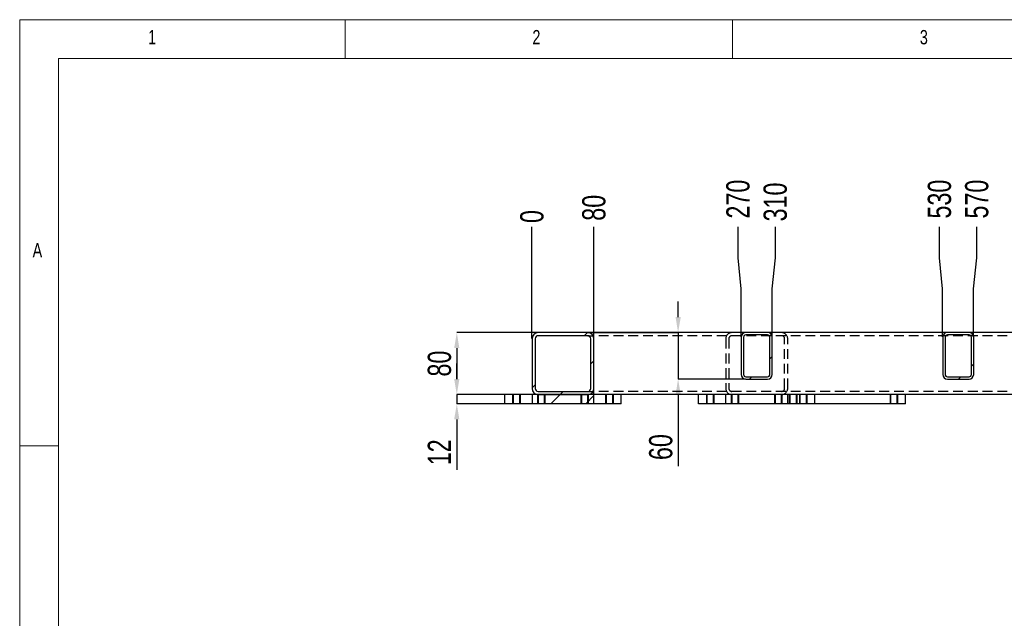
# Model space of a CAD drawing. Header units: millimetres. Extents: x 5 to 589, y 5 to 415.
# Tile 3 of 15: x 5 to 132, y 338 to 415. Entities that reach past the tile are written whole.
import ezdxf

# ---------------------------------------------------------------- set-up
doc = ezdxf.new("R2010")
doc.units = ezdxf.units.MM
doc.header["$PDSIZE"] = -1
doc.linetypes.add('HIDDEN', pattern=[1.905, 1.27, -0.635])
for name, color, linetype in [('COTES', 1, 'Continuous'), ('NOTES', 6, 'Continuous'), ('TRAIT-FINS', 9, 'Continuous'), ('TRAIT-TIRET', 2, 'HIDDEN')]:
    doc.layers.add(name, color=color, linetype=linetype)
doc.layers.add('TRAIT-FORT', color=4, linetype='Continuous', lineweight=25)
doc.styles.add('SLDTEXTSTYLE0', font='TXT', dxfattribs={"width": 0.75})
doc.dimstyles.new('SLDDIMSTYLE0', dxfattribs={"dimtxt": 3, "dimasz": 2, "dimexe": 0, "dimexo": 0.0625, "dimgap": 0.75, "dimtad": 1, "dimlfac": 10, "dimrnd": 1e-09, "dimzin": 12, "dimdsep": 46, "dimtxsty": 'SLDTEXTSTYLE0', "dimsah": 1, "dimcen": 0.09, "dimadec": 0, "dimazin": 3, "dimtfac": 1, "dimtofl": 0, "dimtmove": 0, "dimatfit": 3, "dimfxl": 1, "dimfrac": 2, "dimtolj": 1, "dimtzin": 12, "dimarcsym": 0})
doc.dimstyles.new('SLDDIMSTYLE1', dxfattribs={"dimtxt": 3, "dimasz": 0.333333, "dimexe": 0, "dimexo": 0.0625, "dimgap": 0.75, "dimtad": 0, "dimtih": 1, "dimtoh": 1, "dimdec": 0, "dimlfac": 10, "dimrnd": 1e-09, "dimdsep": 46, "dimtxsty": 'SLDTEXTSTYLE0', "dimblk1": 'ORIGIN', "dimblk2": 'ORIGIN', "dimsah": 1, "dimcen": 0.09, "dimadec": 0, "dimazin": 2, "dimtfac": 1, "dimtdec": 0, "dimtofl": 0, "dimtmove": 0, "dimatfit": 3, "dimldrblk": 'ORIGIN', "dimfxl": 1, "dimfrac": 2, "dimtolj": 1, "dimtzin": 12, "dimarcsym": 0})
doc.dimstyles.new('SLDDIMSTYLE2', dxfattribs={"dimtxt": 3, "dimasz": 2, "dimexe": 0, "dimexo": 0.0625, "dimgap": 0.75, "dimtad": 0, "dimtih": 1, "dimtoh": 1, "dimlfac": 10, "dimrnd": 1e-09, "dimzin": 12, "dimdsep": 46, "dimtxsty": 'SLDTEXTSTYLE0', "dimsah": 1, "dimcen": 0.09, "dimadec": 0, "dimazin": 3, "dimtfac": 1, "dimtofl": 0, "dimtmove": 0, "dimatfit": 3, "dimfxl": 1, "dimfrac": 2, "dimtolj": 1, "dimtzin": 12, "dimarcsym": 0})
doc.dimstyles.new('SLDDIMSTYLE3', dxfattribs={"dimtxt": 3, "dimasz": 2, "dimexe": 0, "dimexo": 0.0625, "dimgap": 0.75, "dimtad": 1, "dimlfac": 10, "dimrnd": 1e-09, "dimzin": 12, "dimdsep": 46, "dimtxsty": 'SLDTEXTSTYLE0', "dimsah": 1, "dimcen": 0.09, "dimadec": 0, "dimazin": 3, "dimtfac": 1, "dimtmove": 0, "dimatfit": 0, "dimfxl": 1, "dimfrac": 2, "dimtolj": 1, "dimtzin": 12, "dimarcsym": 0})
pattern_1 = [(45, (0, 0), (-13.4704, 13.4704), []), (45, (4.49, 2e-323), (-13.4704, 13.4704), []), (45, (8.98, 4e-323), (-13.4704, 13.4704), []), (45, (13.47, 6e-323), (-13.4704, 13.4704), [])]

# ---------------------------------------------------------------- blocks, each defined once
blk = doc.blocks.new('_D_14')
at = {"layer": 'COTES', "color": 0, "lineweight": -2, "transparency": 16777216}
blk.add_line((71.11, 373.87), (71.11, 388.28), dxfattribs=at)
at = {"layer": 'Defpoints', "color": 0, "transparency": 16777216}
for p in [(71.11, 388.28), (71.11, 373.81), (71.11, 373.81)]:
    blk.add_point(p, dxfattribs=at)
at = {"layer": 'COTES', "color": 0, "transparency": 16777216, "insert": (71.11, 389.59), "char_height": 3, "attachment_point": 5, "rotation": 90, "style": 'SLDTEXTSTYLE0'}
blk.add_mtext('\\A1;0', dxfattribs=at)
blk = doc.blocks.new('_Origin')
at = {"color": 0, "linetype": 'ByBlock', "lineweight": -2}
blk.add_line((0, 0), (-1, 0), dxfattribs=at)
blk.add_circle((0, 0), 0.5, dxfattribs=at)
blk = doc.blocks.new('_D_15')
at = {"layer": 'COTES', "color": 0, "lineweight": -2, "transparency": 16777216}
blk.add_line((79.11, 374.67), (79.11, 388.28), dxfattribs=at)
at = {"layer": 'Defpoints', "color": 0, "transparency": 16777216}
for p in [(79.11, 388.28), (71.11, 373.81), (79.11, 374.61)]:
    blk.add_point(p, dxfattribs=at)
at = {"layer": 'COTES', "color": 0, "transparency": 16777216, "insert": (79.11, 390.72), "char_height": 3, "attachment_point": 5, "rotation": 90, "style": 'SLDTEXTSTYLE0'}
blk.add_mtext('\\A1;80', dxfattribs=at)
blk = doc.blocks.new('_D_16')
at = {"layer": 'COTES', "color": 0, "lineweight": -2, "transparency": 16777216}
for p, q in [((97.71, 384.28), (97.71, 388.28)), ((98.11, 380.28), (97.71, 384.28)), ((98.11, 374.07), (98.11, 380.28))]:
    blk.add_line(p, q, dxfattribs=at)
at = {"layer": 'Defpoints', "color": 0, "transparency": 16777216}
for p in [(97.71, 388.28), (71.11, 373.81), (98.11, 374.01)]:
    blk.add_point(p, dxfattribs=at)
at = {"layer": 'COTES', "color": 0, "transparency": 16777216, "insert": (97.71, 391.84), "char_height": 3, "attachment_point": 5, "rotation": 90, "style": 'SLDTEXTSTYLE0'}
blk.add_mtext('\\A1;270', dxfattribs=at)
blk = doc.blocks.new('_D_17')
at = {"layer": 'COTES', "color": 0, "lineweight": -2, "transparency": 16777216}
for p, q in [((102.52, 384.28), (102.52, 388.28)), ((102.11, 380.28), (102.52, 384.28)), ((102.11, 374.07), (102.11, 380.28))]:
    blk.add_line(p, q, dxfattribs=at)
at = {"layer": 'Defpoints', "color": 0, "transparency": 16777216}
for p in [(102.52, 388.28), (71.11, 373.81), (102.11, 374.01)]:
    blk.add_point(p, dxfattribs=at)
at = {"layer": 'COTES', "color": 0, "transparency": 16777216, "insert": (102.52, 391.47), "char_height": 3, "attachment_point": 5, "rotation": 90, "style": 'SLDTEXTSTYLE0'}
blk.add_mtext('\\A1;310', dxfattribs=at)
blk = doc.blocks.new('_D_18')
at = {"layer": 'COTES', "color": 0, "lineweight": -2, "transparency": 16777216}
for p, q in [((123.71, 384.28), (123.71, 388.28)), ((124.11, 380.28), (123.71, 384.28)), ((124.11, 374.07), (124.11, 380.28))]:
    blk.add_line(p, q, dxfattribs=at)
at = {"layer": 'Defpoints', "color": 0, "transparency": 16777216}
for p in [(123.71, 388.28), (71.11, 373.81), (124.11, 374.01)]:
    blk.add_point(p, dxfattribs=at)
at = {"layer": 'COTES', "color": 0, "transparency": 16777216, "insert": (123.71, 391.84), "char_height": 3, "attachment_point": 5, "rotation": 90, "style": 'SLDTEXTSTYLE0'}
blk.add_mtext('\\A1;530', dxfattribs=at)
blk = doc.blocks.new('_D_19')
at = {"layer": 'COTES', "color": 0, "lineweight": -2, "transparency": 16777216}
for p, q in [((128.52, 384.28), (128.52, 388.28)), ((128.11, 380.28), (128.52, 384.28)), ((128.11, 374.07), (128.11, 380.28))]:
    blk.add_line(p, q, dxfattribs=at)
at = {"layer": 'Defpoints', "color": 0, "transparency": 16777216}
for p in [(128.52, 388.28), (71.11, 373.81), (128.11, 374.01)]:
    blk.add_point(p, dxfattribs=at)
at = {"layer": 'COTES', "color": 0, "transparency": 16777216, "insert": (128.52, 391.84), "char_height": 3, "attachment_point": 5, "rotation": 90, "style": 'SLDTEXTSTYLE0'}
blk.add_mtext('\\A1;570', dxfattribs=at)
blk = doc.blocks.new('_D_20')
at = {"layer": 'COTES', "color": 0, "lineweight": -2, "transparency": 16777216}
for p, q in [((149.71, 384.28), (149.71, 388.28)), ((150.11, 380.28), (149.71, 384.28)), ((150.11, 374.07), (150.11, 380.28))]:
    blk.add_line(p, q, dxfattribs=at)
at = {"layer": 'Defpoints', "color": 0, "transparency": 16777216}
for p in [(149.71, 388.28), (71.11, 373.81), (150.11, 374.01)]:
    blk.add_point(p, dxfattribs=at)
at = {"layer": 'COTES', "color": 0, "transparency": 16777216, "insert": (149.71, 391.84), "char_height": 3, "attachment_point": 5, "rotation": 90, "style": 'SLDTEXTSTYLE0'}
blk.add_mtext('\\A1;790', dxfattribs=at)
blk = doc.blocks.new('_D_21')
at = {"layer": 'COTES', "color": 0, "lineweight": -2, "transparency": 16777216}
for p, q in [((154.52, 384.28), (154.52, 388.28)), ((154.11, 380.28), (154.52, 384.28)), ((154.11, 374.07), (154.11, 380.28))]:
    blk.add_line(p, q, dxfattribs=at)
at = {"layer": 'Defpoints', "color": 0, "transparency": 16777216}
for p in [(154.52, 388.28), (71.11, 373.81), (154.11, 374.01)]:
    blk.add_point(p, dxfattribs=at)
at = {"layer": 'COTES', "color": 0, "transparency": 16777216, "insert": (154.52, 391.84), "char_height": 3, "attachment_point": 5, "rotation": 90, "style": 'SLDTEXTSTYLE0'}
blk.add_mtext('\\A1;830', dxfattribs=at)
blk = doc.blocks.new('_D_22')
at = {"layer": 'COTES', "color": 0, "lineweight": -2, "transparency": 16777216}
for p, q in [((175.71, 384.28), (175.71, 388.28)), ((176.11, 380.28), (175.71, 384.28)), ((176.11, 374.07), (176.11, 380.28))]:
    blk.add_line(p, q, dxfattribs=at)
at = {"layer": 'Defpoints', "color": 0, "transparency": 16777216}
for p in [(175.71, 388.28), (71.11, 373.81), (176.11, 374.01)]:
    blk.add_point(p, dxfattribs=at)
at = {"layer": 'COTES', "color": 0, "transparency": 16777216, "insert": (175.71, 392.41), "char_height": 3, "attachment_point": 5, "rotation": 90, "style": 'SLDTEXTSTYLE0'}
blk.add_mtext('\\A1;1050', dxfattribs=at)
blk = doc.blocks.new('_D_23')
at = {"layer": 'COTES', "color": 0, "lineweight": -2, "transparency": 16777216}
for p, q in [((180.52, 384.28), (180.52, 388.28)), ((180.11, 380.28), (180.52, 384.28)), ((180.11, 374.07), (180.11, 380.28))]:
    blk.add_line(p, q, dxfattribs=at)
at = {"layer": 'Defpoints', "color": 0, "transparency": 16777216}
for p in [(180.52, 388.28), (71.11, 373.81), (180.11, 374.01)]:
    blk.add_point(p, dxfattribs=at)
at = {"layer": 'COTES', "color": 0, "transparency": 16777216, "insert": (180.52, 392.41), "char_height": 3, "attachment_point": 5, "rotation": 90, "style": 'SLDTEXTSTYLE0'}
blk.add_mtext('\\A1;1090', dxfattribs=at)
blk = doc.blocks.new('_D_24')
at = {"layer": 'COTES', "color": 0, "lineweight": -2, "transparency": 16777216}
blk.add_line((199.11, 373.87), (199.11, 388.28), dxfattribs=at)
at = {"layer": 'Defpoints', "color": 0, "transparency": 16777216}
for p in [(199.11, 388.28), (71.11, 373.81), (199.11, 373.81)]:
    blk.add_point(p, dxfattribs=at)
at = {"layer": 'COTES', "color": 0, "transparency": 16777216, "insert": (199.11, 392.59), "char_height": 3, "attachment_point": 5, "rotation": 90, "style": 'SLDTEXTSTYLE0'}
blk.add_mtext('\\A1;1280', dxfattribs=at)
blk = doc.blocks.new('_D_25')
at = {"layer": 'COTES', "color": 0, "lineweight": -2, "transparency": 16777216}
blk.add_line((199.11, 374.67), (199.11, 388.28), dxfattribs=at)
at = {"layer": 'Defpoints', "color": 0, "transparency": 16777216}
for p in [(199.11, 388.28), (71.11, 373.81), (199.11, 374.61)]:
    blk.add_point(p, dxfattribs=at)
at = {"layer": 'COTES', "color": 0, "transparency": 16777216, "insert": (199.11, 392.59), "char_height": 3, "attachment_point": 5, "rotation": 90, "style": 'SLDTEXTSTYLE0'}
blk.add_mtext('\\A1;1280', dxfattribs=at)
blk = doc.blocks.new('_D_26')
at = {"layer": 'COTES', "color": 0, "lineweight": -2, "transparency": 16777216}
blk.add_line((207.11, 374.67), (207.11, 388.28), dxfattribs=at)
at = {"layer": 'Defpoints', "color": 0, "transparency": 16777216}
for p in [(207.11, 388.28), (71.11, 373.81), (207.11, 374.61)]:
    blk.add_point(p, dxfattribs=at)
at = {"layer": 'COTES', "color": 0, "transparency": 16777216, "insert": (207.11, 392.59), "char_height": 3, "attachment_point": 5, "rotation": 90, "style": 'SLDTEXTSTYLE0'}
blk.add_mtext('\\A1;1360', dxfattribs=at)
blk = doc.blocks.new('_D_27')
at = {"layer": 'COTES', "color": 0, "lineweight": -2, "transparency": 16777216}
for p, q in [((79.05, 374.61), (61.41, 374.61)), ((61.41, 372.61), (61.41, 368.61)), ((67.55, 366.61), (61.41, 366.61))]:
    blk.add_line(p, q, dxfattribs=at)
at = {"layer": 'COTES', "color": 0, "transparency": 16777216}
for points in [[(61.07, 372.61), (61.74, 372.61), (61.41, 374.61)], [(61.07, 368.61), (61.74, 368.61), (61.41, 366.61)]]:
    blk.add_solid(points, dxfattribs=at)
at = {"layer": 'Defpoints', "color": 0, "transparency": 16777216}
for p in [(79.11, 374.61), (61.41, 366.61), (67.61, 366.61)]:
    blk.add_point(p, dxfattribs=at)
at = {"layer": 'COTES', "color": 0, "transparency": 16777216, "insert": (57.66, 370.61), "char_height": 3, "attachment_point": 2, "rotation": 90, "style": 'SLDTEXTSTYLE0'}
blk.add_mtext('\\A1;80', dxfattribs=at)
blk = doc.blocks.new('_D_28')
at = {"layer": 'COTES', "color": 0, "lineweight": -2, "transparency": 16777216}
for p, q in [((61.41, 368.61), (61.41, 370.61)), ((67.55, 366.61), (61.41, 366.61)), ((61.41, 366.61), (61.41, 365.41)), ((67.55, 365.41), (61.41, 365.41)), ((61.41, 363.41), (61.41, 356.91))]:
    blk.add_line(p, q, dxfattribs=at)
at = {"layer": 'COTES', "color": 0, "transparency": 16777216}
for points in [[(61.07, 368.61), (61.74, 368.61), (61.41, 366.61)], [(61.07, 363.41), (61.74, 363.41), (61.41, 365.41)]]:
    blk.add_solid(points, dxfattribs=at)
at = {"layer": 'Defpoints', "color": 0, "transparency": 16777216}
for p in [(67.61, 366.61), (61.41, 365.41), (67.61, 365.41)]:
    blk.add_point(p, dxfattribs=at)
at = {"layer": 'COTES', "color": 0, "transparency": 16777216, "insert": (57.66, 359.16), "char_height": 3, "attachment_point": 2, "rotation": 90, "style": 'SLDTEXTSTYLE0'}
blk.add_mtext('\\A1;12', dxfattribs=at)
blk = doc.blocks.new('_D_29')
at = {"layer": 'COTES', "color": 0, "lineweight": -2, "transparency": 16777216}
for p, q in [((89.97, 376.61), (89.97, 378.61)), ((79.18, 374.61), (89.97, 374.61)), ((89.97, 374.61), (89.97, 368.61)), ((98.65, 368.61), (89.97, 368.61)), ((89.97, 366.61), (89.97, 357.39))]:
    blk.add_line(p, q, dxfattribs=at)
at = {"layer": 'COTES', "color": 0, "transparency": 16777216}
for points in [[(89.64, 376.61), (90.31, 376.61), (89.97, 374.61)], [(89.64, 366.61), (90.31, 366.61), (89.97, 368.61)]]:
    blk.add_solid(points, dxfattribs=at)
at = {"layer": 'Defpoints', "color": 0, "transparency": 16777216}
for p in [(79.11, 374.61), (89.97, 368.61), (98.71, 368.61)]:
    blk.add_point(p, dxfattribs=at)
at = {"layer": 'COTES', "color": 0, "transparency": 16777216, "insert": (86.22, 359.83), "char_height": 3, "attachment_point": 2, "rotation": 90, "style": 'SLDTEXTSTYLE0'}
blk.add_mtext('\\A1;60', dxfattribs=at)

msp = doc.modelspace()

# ---------------------------------------------------------------- hatches: boundary and pattern name
at = {"layer": 'TRAIT-FINS'}
h = msp.add_hatch(dxfattribs=at)
h.set_pattern_fill('DIN 201 ACIER ET FONTE', color=256, style=0, pattern_type=2)
h.set_pattern_definition(pattern_1)
edge = h.paths.add_edge_path(flags=0)
edge.add_line((71.1147, 373.8116), (71.1147, 367.4116))
edge.add_arc((71.9147, 367.4116), 0.8, 180, 270)
edge.add_line((71.9147, 366.6116), (78.3147, 366.6116))
edge.add_arc((78.3147, 367.4116), 0.8, 270, 360)
edge.add_line((79.1147, 367.4116), (79.1147, 373.8116))
edge.add_arc((78.3147, 373.8116), 0.8, 0, 90)
edge.add_line((78.3147, 374.6116), (71.9147, 374.6116))
edge.add_arc((71.9147, 373.8116), 0.8, 90, 180)
edge = h.paths.add_edge_path(flags=0)
edge.add_arc((71.9147, 367.4116), 0.4, 180, 270, ccw=False)
edge.add_line((71.5147, 367.4116), (71.5147, 373.8116))
edge.add_arc((71.9147, 373.8116), 0.4, 90, 180, ccw=False)
edge.add_line((71.9147, 374.2116), (78.3147, 374.2116))
edge.add_arc((78.3147, 373.8116), 0.4, 0, 90, ccw=False)
edge.add_line((78.7147, 373.8116), (78.7147, 367.4116))
edge.add_arc((78.3147, 367.4116), 0.4, 270, 360, ccw=False)
edge.add_line((78.3147, 367.0116), (71.9147, 367.0116))
h = msp.add_hatch(dxfattribs=at)
h.set_pattern_fill('DIN 201 ACIER ET FONTE', color=256, style=0, pattern_type=2)
h.set_pattern_definition(pattern_1)
edge = h.paths.add_edge_path(flags=0)
edge.add_line((98.1147, 374.0116), (98.1147, 369.2116))
edge.add_arc((98.7147, 369.2116), 0.6, 180, 270)
edge.add_line((98.7147, 368.6116), (101.5147, 368.6116))
edge.add_arc((101.5147, 369.2116), 0.6, 270, 360)
edge.add_line((102.1147, 369.2116), (102.1147, 374.0116))
edge.add_arc((101.5147, 374.0116), 0.6, 0, 90)
edge.add_line((101.5147, 374.6116), (98.7147, 374.6116))
edge.add_arc((98.7147, 374.0116), 0.6, 90, 180)
edge = h.paths.add_edge_path(flags=0)
edge.add_arc((98.7147, 369.2116), 0.3, 180, 270, ccw=False)
edge.add_line((98.4147, 369.2116), (98.4147, 374.0116))
edge.add_arc((98.7147, 374.0116), 0.3, 90, 180, ccw=False)
edge.add_line((98.7147, 374.3116), (101.5147, 374.3116))
edge.add_arc((101.5147, 374.0116), 0.3, 0, 90, ccw=False)
edge.add_line((101.8147, 374.0116), (101.8147, 369.2116))
edge.add_arc((101.5147, 369.2116), 0.3, 270, 360, ccw=False)
edge.add_line((101.5147, 368.9116), (98.7147, 368.9116))
h = msp.add_hatch(dxfattribs=at)
h.set_pattern_fill('DIN 201 ACIER ET FONTE', color=256, style=0, pattern_type=2)
h.set_pattern_definition(pattern_1)
edge = h.paths.add_edge_path(flags=0)
edge.add_line((124.1147, 374.0116), (124.1147, 369.2116))
edge.add_arc((124.7147, 369.2116), 0.6, 180, 270)
edge.add_line((124.7147, 368.6116), (127.5147, 368.6116))
edge.add_arc((127.5147, 369.2116), 0.6, 270, 360)
edge.add_line((128.1147, 369.2116), (128.1147, 374.0116))
edge.add_arc((127.5147, 374.0116), 0.6, 0, 90)
edge.add_line((127.5147, 374.6116), (124.7147, 374.6116))
edge.add_arc((124.7147, 374.0116), 0.6, 90, 180)
edge = h.paths.add_edge_path(flags=0)
edge.add_arc((124.7147, 369.2116), 0.3, 180, 270, ccw=False)
edge.add_line((124.4147, 369.2116), (124.4147, 374.0116))
edge.add_arc((124.7147, 374.0116), 0.3, 90, 180, ccw=False)
edge.add_line((124.7147, 374.3116), (127.5147, 374.3116))
edge.add_arc((127.5147, 374.0116), 0.3, 0, 90, ccw=False)
edge.add_line((127.8147, 374.0116), (127.8147, 369.2116))
edge.add_arc((127.5147, 369.2116), 0.3, 270, 360, ccw=False)
edge.add_line((127.5147, 368.9116), (124.7147, 368.9116))
h = msp.add_hatch(dxfattribs=at)
h.set_pattern_fill('DIN 201 ACIER ET FONTE', color=256, style=0, pattern_type=2)
h.set_pattern_definition(pattern_1)
h.paths.add_polyline_path([(71.1147, 365.4116), (79.1147, 365.4116), (79.1147, 366.6116), (71.1147, 366.6116)], flags=0)

# ---------------------------------------------------------------- linework, layer by layer
at = {"lineweight": 18}
for p, q in [((589, 415), (5, 415)), ((5, 415), (5, 5)), ((47, 410), (47, 415)), ((97, 415), (97, 410)), ((584, 410), (10, 410)), ((10, 410), (10, 10)), ((10, 360), (5, 360))]:
    msp.add_line(p, q, dxfattribs=at)
at = {"layer": 'TRAIT-FINS', "lineweight": 18}
for p, q in [((68.6147, 365.4116), (68.6147, 366.6116)), ((68.6147, 365.4116), (68.6147, 366.6116)), ((68.6147, 365.4116), (68.6147, 366.6116)), ((68.6147, 365.4116), (68.6147, 366.6116)), ((68.6147, 365.4116), (68.6147, 366.6116)), ((68.6147, 365.4116), (68.6147, 366.6116)), ((68.6147, 365.4116), (68.6147, 366.6116)), ((68.6147, 365.4116), (68.6147, 366.6116)), ((69.6147, 365.4116), (69.6147, 366.6116)), ((69.6147, 365.4116), (69.6147, 366.6116)), ((69.6147, 365.4116), (69.6147, 366.6116)), ((69.6147, 365.4116), (69.6147, 366.6116)), ((69.6147, 365.4116), (69.6147, 366.6116)), ((69.6147, 365.4116), (69.6147, 366.6116)), ((69.6147, 365.4116), (69.6147, 366.6116)), ((69.6147, 365.4116), (69.6147, 366.6116)), ((71.8147, 365.4116), (71.8147, 366.6116)), ((71.8147, 365.4116), (71.8147, 366.6116)), ((71.8147, 365.4116), (71.8147, 366.6116)), ((72.8147, 365.4116), (72.8147, 366.6116)), ((72.8147, 365.4116), (72.8147, 366.6116)), ((72.8147, 365.4116), (72.8147, 366.6116)), ((77.4147, 365.4116), (77.4147, 366.6116)), ((77.4147, 365.4116), (77.4147, 366.6116)), ((77.4147, 365.4116), (77.4147, 366.6116)), ((78.4147, 365.4116), (78.4147, 366.6116)), ((78.4147, 365.4116), (78.4147, 366.6116)), ((78.4147, 365.4116), (78.4147, 366.6116)), ((80.6147, 365.4116), (80.6147, 366.6116)), ((80.6147, 365.4116), (80.6147, 366.6116)), ((80.6147, 365.4116), (80.6147, 366.6116)), ((80.6147, 365.4116), (80.6147, 366.6116)), ((80.6147, 365.4116), (80.6147, 366.6116)), ((80.6147, 365.4116), (80.6147, 366.6116)), ((80.6147, 365.4116), (80.6147, 366.6116)), ((80.6147, 365.4116), (80.6147, 366.6116)), ((81.6147, 365.4116), (81.6147, 366.6116)), ((81.6147, 365.4116), (81.6147, 366.6116)), ((81.6147, 365.4116), (81.6147, 366.6116)), ((81.6147, 365.4116), (81.6147, 366.6116)), ((81.6147, 365.4116), (81.6147, 366.6116)), ((81.6147, 365.4116), (81.6147, 366.6116)), ((81.6147, 365.4116), (81.6147, 366.6116)), ((81.6147, 365.4116), (81.6147, 366.6116)), ((93.6147, 365.4116), (93.6147, 366.6116)), ((93.6147, 365.4116), (93.6147, 366.6116)), ((93.6147, 365.4116), (93.6147, 366.6116)), ((93.6147, 365.4116), (93.6147, 366.6116)), ((94.6147, 365.4116), (94.6147, 366.6116)), ((94.6147, 365.4116), (94.6147, 366.6116)), ((94.6147, 365.4116), (94.6147, 366.6116)), ((94.6147, 365.4116), (94.6147, 366.6116)), ((96.8147, 365.4116), (96.8147, 366.6116)), ((96.8147, 365.4116), (96.8147, 366.6116)), ((97.8147, 365.4116), (97.8147, 366.6116)), ((97.8147, 365.4116), (97.8147, 366.6116)), ((102.4147, 365.4116), (102.4147, 366.6116)), ((102.4147, 365.4116), (102.4147, 366.6116)), ((103.4147, 365.4116), (103.4147, 366.6116)), ((103.4147, 365.4116), (103.4147, 366.6116)), ((104.3147, 365.4116), (104.3147, 366.6116)), ((104.3147, 365.4116), (104.3147, 366.6116)), ((104.3147, 365.4116), (104.3147, 366.6116)), ((104.3147, 365.4116), (104.3147, 366.6116)), ((105.3147, 365.4116), (105.3147, 366.6116)), ((105.3147, 365.4116), (105.3147, 366.6116)), ((105.3147, 365.4116), (105.3147, 366.6116)), ((105.3147, 365.4116), (105.3147, 366.6116)), ((105.6147, 365.4116), (105.6147, 366.6116)), ((105.6147, 365.4116), (105.6147, 366.6116)), ((105.6147, 365.4116), (105.6147, 366.6116)), ((105.6147, 365.4116), (105.6147, 366.6116)), ((106.6147, 365.4116), (106.6147, 366.6116)), ((106.6147, 365.4116), (106.6147, 366.6116)), ((106.6147, 365.4116), (106.6147, 366.6116)), ((106.6147, 365.4116), (106.6147, 366.6116)), ((117.3147, 365.4116), (117.3147, 366.6116)), ((117.3147, 365.4116), (117.3147, 366.6116)), ((117.3147, 365.4116), (117.3147, 366.6116)), ((117.3147, 365.4116), (117.3147, 366.6116)), ((118.3147, 365.4116), (118.3147, 366.6116)), ((118.3147, 365.4116), (118.3147, 366.6116)), ((118.3147, 365.4116), (118.3147, 366.6116)), ((118.3147, 365.4116), (118.3147, 366.6116))]:
    msp.add_line(p, q, dxfattribs=at)
at = {"layer": 'TRAIT-FORT', "lineweight": 25}
for p, q in [((71.1147, 373.8116), (71.1147, 367.4116)), ((71.5147, 373.8116), (71.5147, 367.4116)), ((78.3148, 374.6116), (71.9148, 374.6116)), ((78.3148, 374.2116), (71.9148, 374.2116)), ((78.3148, 374.6116), (79.1147, 374.6116)), ((78.7147, 367.4116), (78.7147, 373.8116)), ((79.1147, 373.8116), (79.1147, 374.6116)), ((98.7147, 374.6116), (79.1147, 374.6116)), ((79.1147, 367.4116), (79.1147, 373.8116)), ((98.1148, 374.0116), (98.1148, 369.2116)), ((98.4147, 374.0116), (98.4147, 369.2116)), ((101.5147, 374.6116), (98.7147, 374.6116)), ((101.5147, 374.3116), (98.7147, 374.3116)), ((124.7148, 374.6116), (101.5147, 374.6116)), ((101.8147, 369.2116), (101.8147, 374.0116)), ((102.1148, 369.2116), (102.1148, 374.0116)), ((124.1147, 374.0116), (124.1147, 369.2116)), ((124.4147, 374.0116), (124.4147, 369.2116)), ((127.5147, 374.6116), (124.7148, 374.6116)), ((127.5147, 374.3116), (124.7148, 374.3116)), ((150.7148, 374.6116), (127.5147, 374.6116)), ((127.8148, 369.2116), (127.8148, 374.0116)), ((128.1147, 369.2116), (128.1147, 374.0116)), ((98.7147, 368.9116), (101.5147, 368.9116)), ((98.7147, 368.6116), (101.5147, 368.6116)), ((124.7148, 368.9116), (127.5147, 368.9116)), ((124.7148, 368.6116), (127.5147, 368.6116)), ((79.1147, 366.6116), (79.1147, 367.4116)), ((67.6147, 365.4116), (67.6147, 366.6116)), ((71.1147, 366.6116), (67.6147, 366.6116)), ((79.1147, 366.6116), (71.1147, 366.6116)), ((71.1147, 366.6116), (71.1147, 365.4116)), ((71.9148, 367.0116), (78.3148, 367.0116)), ((71.9148, 366.6116), (78.3148, 366.6116)), ((79.1147, 365.4116), (79.1147, 366.6116)), ((82.6147, 366.6116), (79.1147, 366.6116)), ((103.3148, 366.6116), (82.6147, 366.6116)), ((82.6147, 365.4116), (82.6147, 366.6116)), ((92.6147, 365.4116), (92.6147, 366.6116)), ((96.1147, 365.4116), (96.1147, 366.6116)), ((103.3148, 365.4116), (103.3148, 366.6116)), ((119.3148, 366.6116), (103.3148, 366.6116)), ((158.9148, 366.6116), (119.3148, 366.6116)), ((119.3148, 365.4116), (119.3148, 366.6116)), ((71.1147, 365.4116), (67.6147, 365.4116)), ((79.1147, 365.4116), (71.1147, 365.4116)), ((82.6147, 365.4116), (79.1147, 365.4116)), ((96.1147, 365.4116), (92.6147, 365.4116)), ((103.3148, 365.4116), (96.1147, 365.4116)), ((119.3148, 365.4116), (103.3148, 365.4116))]:
    msp.add_line(p, q, dxfattribs=at)
for centre, radius, start, end in [((71.9147, 373.8116), 0.8, 90, 180), ((71.9147, 373.8116), 0.4, 90, 180), ((78.3147, 373.8116), 0.8, 0, 90), ((78.3147, 373.8116), 0.4, 0, 90), ((98.7147, 374.0116), 0.6, 90, 180), ((98.7147, 374.0116), 0.3, 90, 180), ((101.5147, 374.0116), 0.6, 0, 90), ((101.5147, 374.0116), 0.3, 0, 90), ((124.7147, 374.0116), 0.6, 90, 180), ((124.7147, 374.0116), 0.3, 90, 180), ((127.5147, 374.0116), 0.6, 0, 90), ((127.5147, 374.0116), 0.3, 0, 90), ((98.7147, 369.2116), 0.6, 180, 270), ((98.7147, 369.2116), 0.3, 180, 270), ((101.5147, 369.2116), 0.3, 270, 0), ((101.5147, 369.2116), 0.6, 270, 0), ((124.7147, 369.2116), 0.6, 180, 270), ((124.7147, 369.2116), 0.3, 180, 270), ((127.5147, 369.2116), 0.3, 270, 0), ((127.5147, 369.2116), 0.6, 270, 0), ((71.9147, 367.4116), 0.8, 180, 270), ((71.9147, 367.4116), 0.4, 180, 270), ((78.3147, 367.4116), 0.4, 270, 0), ((78.3147, 367.4116), 0.8, 270, 0)]:
    msp.add_arc(centre, radius, start, end, dxfattribs=at)
at = {"layer": 'TRAIT-TIRET'}
for p, q in [((78.3148, 374.2116), (79.1147, 374.2116)), ((199.1147, 374.2116), (79.1147, 374.2116)), ((96.1147, 373.8116), (96.1147, 367.4116)), ((96.5147, 373.8116), (96.5147, 367.4116)), ((103.7147, 367.4116), (103.7147, 373.8116)), ((104.1147, 367.4116), (104.1147, 373.8116)), ((68.6897, 366.6116), (68.6897, 365.4116)), ((69.5397, 365.4116), (69.5397, 366.6116)), ((71.8898, 366.6116), (71.8898, 365.4116)), ((72.7397, 365.4116), (72.7397, 366.6116)), ((77.4898, 366.6116), (77.4898, 365.4116)), ((78.3148, 367.0116), (79.1147, 367.0116)), ((78.3398, 365.4116), (78.3398, 366.6116)), ((199.1147, 367.0116), (79.1147, 367.0116)), ((80.6897, 366.6116), (80.6897, 365.4116)), ((81.5397, 365.4116), (81.5397, 366.6116)), ((93.6897, 366.6116), (93.6897, 365.4116)), ((94.5397, 365.4116), (94.5397, 366.6116)), ((96.8898, 366.6116), (96.8898, 365.4116)), ((97.7397, 365.4116), (97.7397, 366.6116)), ((102.4898, 366.6116), (102.4898, 365.4116)), ((103.3398, 365.4116), (103.3398, 366.6116)), ((104.1147, 365.4116), (104.1147, 366.6116)), ((104.3898, 366.6116), (104.3898, 365.4116)), ((105.2398, 365.4116), (105.2398, 366.6116)), ((105.6897, 366.6116), (105.6897, 365.4116)), ((106.5397, 365.4116), (106.5397, 366.6116)), ((107.6147, 365.4116), (107.6147, 366.6116)), ((117.3898, 366.6116), (117.3898, 365.4116)), ((118.2398, 365.4116), (118.2398, 366.6116))]:
    msp.add_line(p, q, dxfattribs=at)
for centre, radius, start, end in [((96.9147, 373.8116), 0.8, 90, 180), ((96.9147, 373.8116), 0.4, 90, 180), ((103.3147, 373.8116), 0.8, 0, 90), ((103.3147, 373.8116), 0.4, 0, 90), ((96.9147, 367.4116), 0.8, 180, 270), ((96.9147, 367.4116), 0.4, 180, 270), ((103.3147, 367.4116), 0.8, 270, 0), ((103.3147, 367.4116), 0.4, 270, 0)]:
    msp.add_arc(centre, radius, start, end, dxfattribs=at)

# ---------------------------------------------------------------- texts
at = {"layer": 'NOTES', "char_height": 1.8521, "attachment_point": 1, "style": 'SLDTEXTSTYLE0'}
for s, insert in [('1', (21.5833, 413.668)), ('2', (71.1667, 413.668)), ('3', (121.1667, 413.668)), ('A', (6.6667, 386.168))]:
    msp.add_mtext(s, dxfattribs=dict(at, insert=insert))

# ---------------------------------------------------------------- dimensions: what is measured, and where the dimension line sits
at = {"layer": 'COTES'}
for feature_location, offset, origin, dimstyle, picture, middle in [((199.1147, 373.8116), (0, 14.4691), (71.1147, 373.8116), 'SLDDIMSTYLE2', '_D_24', (199.1147, 392.5932)), ((199.1147, 374.6116), (0, 13.6691), (71.1147, 373.8116), 'SLDDIMSTYLE2', '_D_25', (199.1147, 392.5932)), ((207.1147, 374.6116), (0, 13.6691), (71.1147, 373.8116), 'SLDDIMSTYLE2', '_D_26', (207.1147, 392.5932)), ((176.1147, 374.0116), (-0.4051, 14.2691), (71.1147, 373.8116), 'SLDDIMSTYLE2', '_D_22', (175.7097, 392.4057)), ((180.1147, 374.0116), (0.4051, 14.2691), (71.1147, 373.8116), 'SLDDIMSTYLE2', '_D_23', (180.5198, 392.4057)), ((98.1147, 374.0116), (-0.4051, 14.2691), (71.1147, 373.8116), 'SLDDIMSTYLE2', '_D_16', (97.7097, 391.8432)), ((124.1147, 374.0116), (-0.4051, 14.2691), (71.1147, 373.8116), 'SLDDIMSTYLE2', '_D_18', (123.7097, 391.8432)), ((128.1147, 374.0116), (0.4051, 14.2691), (71.1147, 373.8116), 'SLDDIMSTYLE2', '_D_19', (128.5198, 391.8432)), ((150.1147, 374.0116), (-0.4051, 14.2691), (71.1147, 373.8116), 'SLDDIMSTYLE2', '_D_20', (149.7097, 391.8432)), ((154.1147, 374.0116), (0.4051, 14.2691), (71.1147, 373.8116), 'SLDDIMSTYLE2', '_D_21', (154.5198, 391.8432)), ((102.1147, 374.0116), (0.4051, 14.2691), (71.1147, 373.8116), 'SLDDIMSTYLE2', '_D_17', (102.5198, 391.4682)), ((79.1147, 374.6116), (0, 13.6691), (71.1147, 373.8116), 'SLDDIMSTYLE2', '_D_15', (79.1147, 390.7182)), ((71.1147329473, 373.8115981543), (0, 14.4690979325), (71.1147329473, 373.8115981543), 'SLDDIMSTYLE1', '_D_14', (71.1147329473, 389.5931960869))]:
    dim = msp.add_ordinate_dim(feature_location=feature_location, offset=offset, dtype=1, origin=origin, dimstyle=dimstyle, dxfattribs=at)
    dim.commit()
    dim.dimension.update_dxf_attribs({"geometry": picture, "text_midpoint": middle})
for base, p1, p2, dimstyle, picture, middle in [((89.9747, 368.6116), (79.1147, 374.6116), (98.7147, 368.6116), 'SLDDIMSTYLE3', '_D_29', (89.9747, 359.8312)), ((61.4066, 366.6116), (79.1147, 374.6116), (67.6147, 366.6116), 'SLDDIMSTYLE0', '_D_27', (61.4066, 370.6116)), ((61.4066, 365.4116), (67.6147, 366.6116), (67.6147, 365.4116), 'SLDDIMSTYLE3', '_D_28', (61.4066, 359.1616))]:
    dim = msp.add_linear_dim(base=base, p1=p1, p2=p2, angle=90, dimstyle=dimstyle, dxfattribs=at)
    dim.commit()
    dim.dimension.update_dxf_attribs({"geometry": picture, "text_midpoint": middle, "dimtype": 160})

doc.saveas('drawing.dxf')
